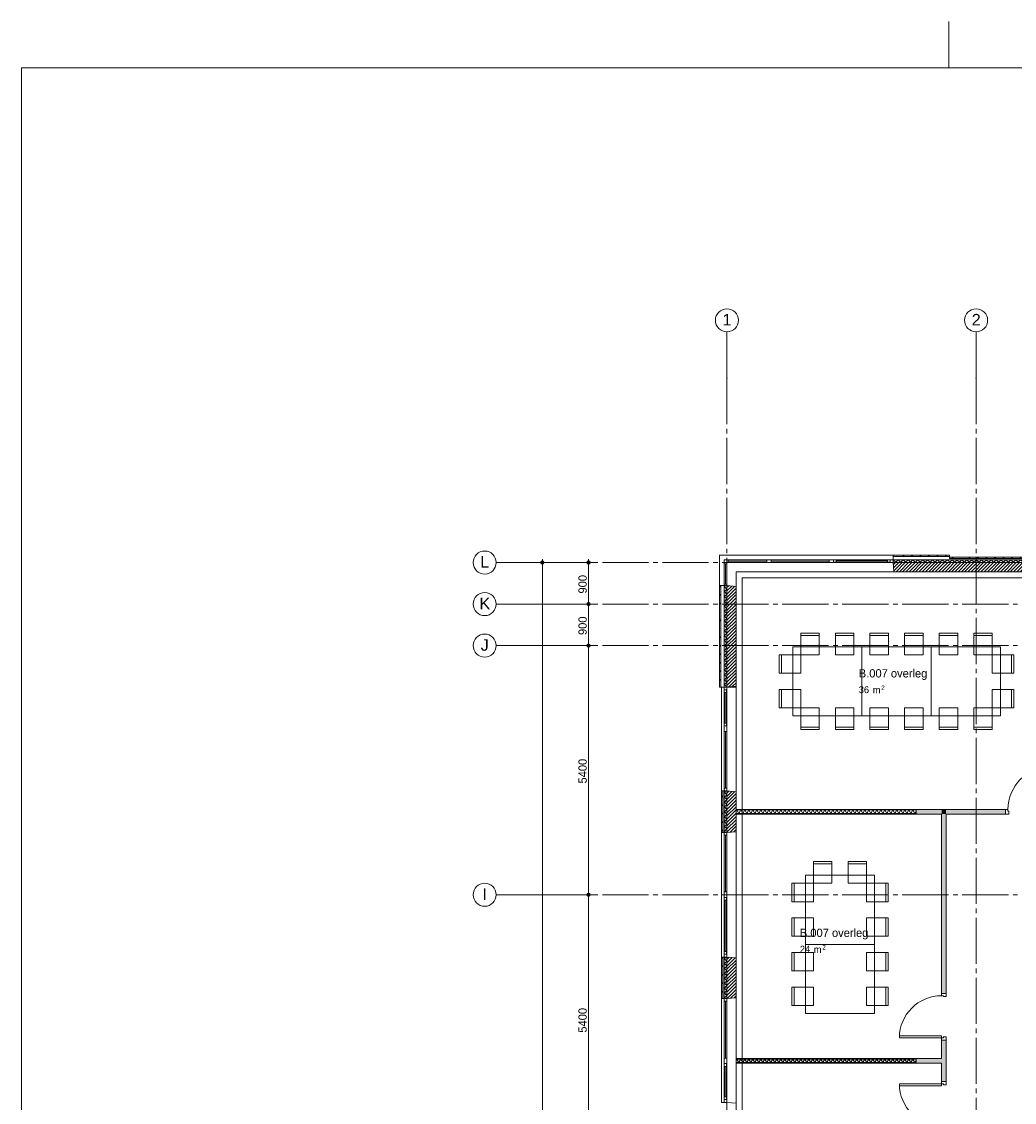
# Paper-space layout '19061B VOn 010b Plattegrond begane grond' of a CAD drawing. Header units: millimetres. Extents: x 10 to 1052, y 0 to 594.
# Tile 6 of 42: x 10 to 225, y 360 to 594. Entities that reach past the tile are written whole.
import ezdxf
from ezdxf.xclip import XClip

# ---------------------------------------------------------------- set-up
doc = ezdxf.new("R2010")
doc.units = ezdxf.units.MM
doc.header["$MEASUREMENT"] = 0
doc.header["$XCLIPFRAME"] = 0
doc.linetypes.add('B0204', pattern=[13, 10, -1, 1, -1])
doc.linetypes.add('Wipeout_Contour', pattern=[1000, 0, -1000])
for name, color, linetype in [('21 Buitenwanden', 7, 'Continuous'), ('21 Buitenwanden Afdek-arcering', 7, 'Continuous'), ('21 Buitenwanden Doorsnede-arcering', 7, 'Continuous'), ('21 Buitenwanden Laagscheidingslijnen', 7, 'Continuous'), ('21 Buitenwanden Ramen', 7, 'Continuous'), ('22 NC Binnenwanden', 7, 'Continuous'), ('22 NC Binnenwanden Deuren', 7, 'Continuous'), ('22 NC Binnenwanden Doorsnede-arcering', 7, 'Continuous'), ('23 Vloeren', 7, 'Continuous'), ('67 Radiatoren - lijn', 7, 'Continuous'), ('A Maatvoering', 7, 'Continuous'), ('A Maatvoering 2D arcering', 7, 'Continuous'), ('A Stramien', 7, 'Continuous'), ('New_22 NC Binnenwanden', 7, 'Continuous'), ('New_22 NC Binnenwanden Deuren', 7, 'Continuous'), ('New_22 NC Binnenwanden Doorsnede-arcering', 7, 'Continuous'), ('New_22 NC Binnenwanden Laagscheidingslijnen', 7, 'Continuous'), ('New_82 Interieur', 7, 'Continuous'), ('Z Ruimtebenaming', 7, 'Continuous')]:
    doc.layers.add(name, color=color, linetype=linetype)
doc.styles.add('GENERATED_STYLE_2', font='txt')
doc.styles.add('GENERATED_STYLE_4', font='txt')
doc.styles.add('GENERATED_STYLE_5', font='SkRg___.ttf')
pattern_1 = [(45, (162.7604, 134.7577), (-1.838478, 1.838478), []), (45, (161.8411, 135.677), (-1.838478, 1.838478), [1.95, -0.65, 0, -0.65])]
pattern_2 = [(225, (162.7604, 134.7577), (-0.5303301, 0.5303301), []), (315, (162.7604, 134.7577), (0.5303301, 0.5303301), [])]
pattern_3 = [(45, (162.76037, 134.7577), (-0.3535534, 0.3535534), [])]
pattern_4 = [(90, (162.7604, 134.7577), (-2, 0), [])]
pattern_5 = [(315, (162.7604, 134.7577), (0.5303301, 0.5303301), []), (45, (162.7604, 134.7577), (-0.5303301, 0.5303301), [])]

# ---------------------------------------------------------------- blocks, each defined once
blk = doc.blocks.new('*X5')
at = {"layer": 'New_22 NC Binnenwanden Doorsnede-arcering', "color": 7, "linetype": 'Continuous', "lineweight": 0}
for p, q in [((164.76, 422.85), (164.93, 423.13)), ((165.36, 422.38), (164.93, 423.13)), ((165.36, 422.38), (165.79, 423.13)), ((166.22, 422.38), (165.79, 423.13)), ((166.22, 422.38), (166.66, 423.13)), ((167.09, 422.38), (166.66, 423.13)), ((167.09, 422.38), (167.52, 423.13)), ((167.96, 422.38), (167.52, 423.13)), ((167.96, 422.38), (168.39, 423.13)), ((168.82, 422.38), (168.39, 423.13)), ((168.82, 422.38), (169.26, 423.13)), ((169.69, 422.38), (169.26, 423.13)), ((169.69, 422.38), (170.12, 423.13)), ((170.55, 422.38), (170.12, 423.13)), ((170.55, 422.38), (170.99, 423.13)), ((171.42, 422.38), (170.99, 423.13)), ((171.42, 422.38), (171.85, 423.13)), ((172.29, 422.38), (171.85, 423.13)), ((172.29, 422.38), (172.72, 423.13)), ((173.15, 422.38), (172.72, 423.13)), ((173.15, 422.38), (173.59, 423.13)), ((174.02, 422.38), (173.59, 423.13)), ((174.02, 422.38), (174.45, 423.13)), ((174.88, 422.38), (174.45, 423.13)), ((174.88, 422.38), (175.32, 423.13)), ((175.75, 422.38), (175.32, 423.13)), ((175.75, 422.38), (176.18, 423.13)), ((176.62, 422.38), (176.18, 423.13)), ((176.62, 422.38), (177.05, 423.13)), ((177.48, 422.38), (177.05, 423.13)), ((177.48, 422.38), (177.92, 423.13)), ((178.35, 422.38), (177.92, 423.13)), ((178.35, 422.38), (178.78, 423.13)), ((179.21, 422.38), (178.78, 423.13)), ((179.21, 422.38), (179.65, 423.13)), ((180.08, 422.38), (179.65, 423.13)), ((180.08, 422.38), (180.51, 423.13)), ((180.95, 422.38), (180.51, 423.13)), ((180.95, 422.38), (181.38, 423.13)), ((181.81, 422.38), (181.38, 423.13)), ((181.81, 422.38), (182.25, 423.13)), ((182.68, 422.38), (182.25, 423.13)), ((182.68, 422.38), (183.11, 423.13)), ((183.54, 422.38), (183.11, 423.13)), ((183.54, 422.38), (183.98, 423.13)), ((184.41, 422.38), (183.98, 423.13)), ((184.41, 422.38), (184.84, 423.13)), ((185.28, 422.38), (184.84, 423.13)), ((185.28, 422.38), (185.71, 423.13)), ((186.14, 422.38), (185.71, 423.13)), ((186.14, 422.38), (186.58, 423.13)), ((187.01, 422.38), (186.58, 423.13)), ((187.01, 422.38), (187.44, 423.13)), ((187.88, 422.38), (187.44, 423.13)), ((187.88, 422.38), (188.31, 423.13)), ((188.74, 422.38), (188.31, 423.13)), ((188.74, 422.38), (189.17, 423.13)), ((189.61, 422.38), (189.17, 423.13)), ((189.61, 422.38), (190.04, 423.13)), ((190.47, 422.38), (190.04, 423.13)), ((190.47, 422.38), (190.91, 423.13)), ((191.34, 422.38), (190.91, 423.13)), ((191.34, 422.38), (191.77, 423.13)), ((192.21, 422.38), (191.77, 423.13)), ((192.21, 422.38), (192.64, 423.13)), ((193.07, 422.38), (192.64, 423.13)), ((193.07, 422.38), (193.5, 423.13)), ((193.94, 422.38), (193.5, 423.13)), ((193.94, 422.38), (194.37, 423.13)), ((194.8, 422.38), (194.37, 423.13)), ((194.8, 422.38), (195.24, 423.13)), ((195.67, 422.38), (195.24, 423.13)), ((195.67, 422.38), (196.1, 423.13)), ((196.54, 422.38), (196.1, 423.13)), ((196.54, 422.38), (196.97, 423.13)), ((197.4, 422.38), (196.97, 423.13)), ((197.4, 422.38), (197.83, 423.13)), ((198.27, 422.38), (197.83, 423.13)), ((198.27, 422.38), (198.7, 423.13)), ((199.13, 422.38), (198.7, 423.13)), ((199.13, 422.38), (199.57, 423.13)), ((200, 422.38), (199.57, 423.13)), ((200, 422.38), (200.43, 423.13)), ((200.87, 422.38), (200.43, 423.13)), ((200.87, 422.38), (201.3, 423.13)), ((201.73, 422.38), (201.3, 423.13)), ((201.73, 422.38), (202.16, 423.13)), ((202.6, 422.38), (202.16, 423.13)), ((202.6, 422.38), (203.03, 423.13)), ((203.46, 422.38), (203.03, 423.13)), ((203.46, 422.38), (203.76, 422.9))]:
    blk.add_line(p, q, dxfattribs=at)
blk = doc.blocks.new('*X95')
at = {"layer": 'New_22 NC Binnenwanden Doorsnede-arcering', "color": 7, "linetype": 'Continuous', "lineweight": 0}
for p, q in [((164.76, 368.85), (164.93, 369.13)), ((165.36, 368.38), (164.93, 369.13)), ((165.36, 368.38), (165.79, 369.13)), ((166.22, 368.38), (165.79, 369.13)), ((166.22, 368.38), (166.66, 369.13)), ((167.09, 368.38), (166.66, 369.13)), ((167.09, 368.38), (167.52, 369.13)), ((167.96, 368.38), (167.52, 369.13)), ((167.96, 368.38), (168.39, 369.13)), ((168.82, 368.38), (168.39, 369.13)), ((168.82, 368.38), (169.26, 369.13)), ((169.69, 368.38), (169.26, 369.13)), ((169.69, 368.38), (170.12, 369.13)), ((170.55, 368.38), (170.12, 369.13)), ((170.55, 368.38), (170.99, 369.13)), ((171.42, 368.38), (170.99, 369.13)), ((171.42, 368.38), (171.85, 369.13)), ((172.29, 368.38), (171.85, 369.13)), ((172.29, 368.38), (172.72, 369.13)), ((173.15, 368.38), (172.72, 369.13)), ((173.15, 368.38), (173.59, 369.13)), ((174.02, 368.38), (173.59, 369.13)), ((174.02, 368.38), (174.45, 369.13)), ((174.88, 368.38), (174.45, 369.13)), ((174.88, 368.38), (175.32, 369.13)), ((175.75, 368.38), (175.32, 369.13)), ((175.75, 368.38), (176.18, 369.13)), ((176.62, 368.38), (176.18, 369.13)), ((176.62, 368.38), (177.05, 369.13)), ((177.48, 368.38), (177.05, 369.13)), ((177.48, 368.38), (177.92, 369.13)), ((178.35, 368.38), (177.92, 369.13)), ((178.35, 368.38), (178.78, 369.13)), ((179.21, 368.38), (178.78, 369.13)), ((179.21, 368.38), (179.65, 369.13)), ((180.08, 368.38), (179.65, 369.13)), ((180.08, 368.38), (180.51, 369.13)), ((180.95, 368.38), (180.51, 369.13)), ((180.95, 368.38), (181.38, 369.13)), ((181.81, 368.38), (181.38, 369.13)), ((181.81, 368.38), (182.25, 369.13)), ((182.68, 368.38), (182.25, 369.13)), ((182.68, 368.38), (183.11, 369.13)), ((183.54, 368.38), (183.11, 369.13)), ((183.54, 368.38), (183.98, 369.13)), ((184.41, 368.38), (183.98, 369.13)), ((184.41, 368.38), (184.84, 369.13)), ((185.28, 368.38), (184.84, 369.13)), ((185.28, 368.38), (185.71, 369.13)), ((186.14, 368.38), (185.71, 369.13)), ((186.14, 368.38), (186.58, 369.13)), ((187.01, 368.38), (186.58, 369.13)), ((187.01, 368.38), (187.44, 369.13)), ((187.88, 368.38), (187.44, 369.13)), ((187.88, 368.38), (188.31, 369.13)), ((188.74, 368.38), (188.31, 369.13)), ((188.74, 368.38), (189.17, 369.13)), ((189.61, 368.38), (189.17, 369.13)), ((189.61, 368.38), (190.04, 369.13)), ((190.47, 368.38), (190.04, 369.13)), ((190.47, 368.38), (190.91, 369.13)), ((191.34, 368.38), (190.91, 369.13)), ((191.34, 368.38), (191.77, 369.13)), ((192.21, 368.38), (191.77, 369.13)), ((192.21, 368.38), (192.64, 369.13)), ((193.07, 368.38), (192.64, 369.13)), ((193.07, 368.38), (193.5, 369.13)), ((193.94, 368.38), (193.5, 369.13)), ((193.94, 368.38), (194.37, 369.13)), ((194.8, 368.38), (194.37, 369.13)), ((194.8, 368.38), (195.24, 369.13)), ((195.67, 368.38), (195.24, 369.13)), ((195.67, 368.38), (196.1, 369.13)), ((196.54, 368.38), (196.1, 369.13)), ((196.54, 368.38), (196.97, 369.13)), ((197.4, 368.38), (196.97, 369.13)), ((197.4, 368.38), (197.83, 369.13)), ((198.27, 368.38), (197.83, 369.13)), ((198.27, 368.38), (198.7, 369.13)), ((199.13, 368.38), (198.7, 369.13)), ((199.13, 368.38), (199.57, 369.13)), ((200, 368.38), (199.57, 369.13)), ((200, 368.38), (200.43, 369.13)), ((200.87, 368.38), (200.43, 369.13)), ((200.87, 368.38), (201.3, 369.13)), ((201.73, 368.38), (201.3, 369.13)), ((201.73, 368.38), (202.16, 369.13)), ((202.6, 368.38), (202.16, 369.13)), ((202.6, 368.38), (203.03, 369.13)), ((203.46, 368.38), (203.03, 369.13)), ((203.46, 368.38), (203.76, 368.9))]:
    blk.add_line(p, q, dxfattribs=at)
blk = doc.blocks.new('Drawing_2_1', base_point=(162.76, 134.76))
at = {"layer": '21 Buitenwanden Doorsnede-arcering', "linetype": 'Continuous', "lineweight": 0, "true_color": 0x000000}
h = blk.add_hatch(dxfattribs=at)
h.set_pattern_fill('160_Natuursteen_0001', color=18, style=0, pattern_type=2)
h.set_pattern_definition(pattern_1)
h.paths.add_polyline_path([(210.96, 478.36), (198.76, 478.36), (198.76, 478.06), (210.96, 478.06)])
h = blk.add_hatch(dxfattribs=at)
h.set_pattern_fill('160_Natuursteen_0001', color=18, style=0, pattern_type=2)
h.set_pattern_definition(pattern_1)
h.paths.add_polyline_path([(240.56, 477.96), (210.96, 477.96), (210.96, 477.66), (240.56, 477.66)])
h = blk.add_hatch(dxfattribs=at)
h.set_pattern_fill('415_Isolatie_ruit_0001', color=18, style=0, pattern_type=2)
h.set_pattern_definition(pattern_2)
h.paths.add_polyline_path([(198.76, 476.76), (210.96, 476.76), (210.96, 477.36), (198.76, 477.36)])
h = blk.add_hatch(dxfattribs=at)
h.set_pattern_fill('220_Gewapend_beton___pre_2B', color=18, style=0, pattern_type=2)
h.set_pattern_definition(pattern_3)
h.paths.add_polyline_path([(198.76, 476.76), (198.94, 474.76), (210.96, 474.76), (210.96, 476.76)])
h = blk.add_hatch(dxfattribs=at)
h.set_pattern_fill('415_Isolatie_ruit_0001', color=18, style=0, pattern_type=2)
h.set_pattern_definition(pattern_2)
h.paths.add_polyline_path([(240.56, 477.36), (210.96, 477.36), (210.96, 476.76), (240.56, 476.76)])
h = blk.add_hatch(dxfattribs=at)
h.set_pattern_fill('220_Gewapend_beton___pre_2B', color=18, style=0, pattern_type=2)
h.set_pattern_definition(pattern_3)
h.paths.add_polyline_path([(240.56, 476.76), (210.96, 476.76), (210.96, 474.76), (240.56, 474.76)])
h = blk.add_hatch(dxfattribs=at)
h.set_pattern_fill('160_Natuursteen_0001', color=18, style=0, pattern_type=2)
h.set_pattern_definition(pattern_1)
h.paths.add_polyline_path([(161.16, 449.94), (161.46, 449.94), (161.46, 471.76), (161.16, 471.76)])
h = blk.add_hatch(dxfattribs=at)
h.set_pattern_fill('415_Isolatie_ruit_0001', color=18, style=0, pattern_type=2)
h.set_pattern_definition(pattern_5)
h.paths.add_polyline_path([(162.16, 449.94), (162.76, 449.94), (162.76, 471.76), (162.16, 471.76)])
h = blk.add_hatch(dxfattribs=at)
h.set_pattern_fill('220_Gewapend_beton___pre_2B', color=18, style=0, pattern_type=2)
h.set_pattern_definition(pattern_3)
h.paths.add_polyline_path([(162.76, 449.94), (164.76, 449.94), (164.76, 471.58), (162.76, 471.76)])
h = blk.add_hatch(dxfattribs=at)
h.set_pattern_fill('160_Natuursteen_0001', color=18, style=0, pattern_type=2)
h.set_pattern_definition(pattern_1)
h.paths.add_polyline_path([(161.16, 449.94), (161.16, 449.76), (161.46, 449.76), (161.46, 449.94)])
h = blk.add_hatch(dxfattribs=at)
h.set_pattern_fill('160_Natuursteen_0001', color=18, style=0, pattern_type=2)
h.set_pattern_definition(pattern_1)
h.paths.add_polyline_path([(161.56, 418.26), (161.86, 418.26), (161.86, 427.26), (161.56, 427.26)])
h = blk.add_hatch(dxfattribs=at)
h.set_pattern_fill('415_Isolatie_ruit_0001', color=18, style=0, pattern_type=2)
h.set_pattern_definition(pattern_5)
h.paths.add_polyline_path([(162.16, 418.26), (162.76, 418.26), (162.76, 427.26), (162.16, 427.26)])
h = blk.add_hatch(dxfattribs=at)
h.set_pattern_fill('220_Gewapend_beton___pre_2B', color=18, style=0, pattern_type=2)
h.set_pattern_definition(pattern_3)
h.paths.add_polyline_path([(164.76, 427.08), (162.76, 427.26), (162.76, 418.26), (164.76, 418.43)])
h = blk.add_hatch(dxfattribs=at)
h.set_pattern_fill('160_Natuursteen_0001', color=18, style=0, pattern_type=2)
h.set_pattern_definition(pattern_1)
h.paths.add_polyline_path([(161.56, 391.26), (161.56, 382.26), (161.86, 382.26), (161.86, 391.26)])
h = blk.add_hatch(dxfattribs=at)
h.set_pattern_fill('415_Isolatie_ruit_0001', color=18, style=0, pattern_type=2)
h.set_pattern_definition(pattern_5)
h.paths.add_polyline_path([(162.16, 382.26), (162.76, 382.26), (162.76, 391.26), (162.16, 391.26)])
h = blk.add_hatch(dxfattribs=at)
h.set_pattern_fill('220_Gewapend_beton___pre_2B', color=18, style=0, pattern_type=2)
h.set_pattern_definition(pattern_3)
h.paths.add_polyline_path([(164.76, 391.08), (162.76, 391.26), (162.76, 382.26), (164.76, 382.43)])
at = {"layer": '22 NC Binnenwanden Doorsnede-arcering', "linetype": 'Continuous', "lineweight": 0, "true_color": 0x80e2d7}
for points in [[(210.26, 423.26), (209.26, 423.26), (209.26, 422.26), (210.26, 422.26)], [(210.26, 422.26), (209.26, 422.26), (209.26, 383.38), (210.26, 383.38)], [(209.26, 364.26), (210.26, 364.26), (210.26, 373.26), (209.26, 373.26)]]:
    blk.add_hatch(color=121, dxfattribs=at).paths.add_polyline_path(points)
at = {"layer": 'A Maatvoering 2D arcering', "linetype": 'Continuous', "lineweight": 0, "true_color": 0x000000}
for points in [[(122.39, 476.76), (122.41, 476.61), (122.5, 476.49), (122.62, 476.41), (122.76, 476.38), (122.9, 476.41), (123.03, 476.49), (123.11, 476.61), (123.14, 476.76), (123.11, 476.9), (123.03, 477.02), (122.9, 477.1), (122.76, 477.13), (122.62, 477.1), (122.5, 477.02), (122.41, 476.9)], [(132.39, 476.76), (132.41, 476.61), (132.5, 476.49), (132.62, 476.41), (132.76, 476.38), (132.9, 476.41), (133.03, 476.49), (133.11, 476.61), (133.14, 476.76), (133.11, 476.9), (133.03, 477.02), (132.9, 477.1), (132.76, 477.13), (132.62, 477.1), (132.5, 477.02), (132.41, 476.9)], [(132.39, 467.76), (132.41, 467.61), (132.5, 467.49), (132.62, 467.41), (132.76, 467.38), (132.9, 467.41), (133.03, 467.49), (133.11, 467.61), (133.14, 467.76), (133.11, 467.9), (133.03, 468.02), (132.9, 468.1), (132.76, 468.13), (132.62, 468.1), (132.5, 468.02), (132.41, 467.9)], [(132.39, 458.76), (132.41, 458.61), (132.5, 458.49), (132.62, 458.41), (132.76, 458.38), (132.9, 458.41), (133.03, 458.49), (133.11, 458.61), (133.14, 458.76), (133.11, 458.9), (133.03, 459.02), (132.9, 459.1), (132.76, 459.13), (132.62, 459.1), (132.5, 459.02), (132.41, 458.9)], [(132.39, 404.76), (132.41, 404.61), (132.5, 404.49), (132.62, 404.41), (132.76, 404.38), (132.9, 404.41), (133.03, 404.49), (133.11, 404.61), (133.14, 404.76), (133.11, 404.9), (133.03, 405.02), (132.9, 405.1), (132.76, 405.13), (132.62, 405.1), (132.5, 405.02), (132.41, 404.9)]]:
    blk.add_hatch(color=18, dxfattribs=at).paths.add_polyline_path(points)
at = {"layer": 'New_22 NC Binnenwanden Doorsnede-arcering', "linetype": 'Continuous', "lineweight": 0, "true_color": 0x000000}
h = blk.add_hatch(dxfattribs=at)
h.set_pattern_fill('930_Lijnen_vert_200_0001', color=18, style=0, pattern_type=2)
h.set_pattern_definition(pattern_4)
h.paths.add_polyline_path([(203.76, 423.26), (164.76, 423.26), (164.76, 423.13), (203.76, 423.13)])
h = blk.add_hatch(dxfattribs=at)
h.set_pattern_fill('930_Lijnen_vert_200_0001', color=18, style=0, pattern_type=2)
h.set_pattern_definition(pattern_4)
h.paths.add_polyline_path([(164.76, 422.26), (203.76, 422.26), (203.76, 422.38), (164.76, 422.38)])
at = {"layer": 'New_22 NC Binnenwanden Doorsnede-arcering', "linetype": 'Continuous', "lineweight": 0, "true_color": 0x80e2d7}
for points in [[(209.26, 423.26), (203.76, 423.26), (203.76, 422.26), (209.26, 422.26)], [(210.26, 422.26), (223.16, 422.26), (223.16, 423.26), (210.26, 423.26)], [(203.76, 368.26), (209.26, 368.26), (209.26, 369.26), (203.76, 369.26)]]:
    blk.add_hatch(color=121, dxfattribs=at).paths.add_polyline_path(points)
at = {"layer": 'New_22 NC Binnenwanden Doorsnede-arcering', "linetype": 'Continuous', "lineweight": 0, "true_color": 0x000000}
h = blk.add_hatch(dxfattribs=at)
h.set_pattern_fill('930_Lijnen_vert_200_0001', color=18, style=0, pattern_type=2)
h.set_pattern_definition(pattern_4)
h.paths.add_polyline_path([(203.76, 369.26), (164.76, 369.26), (164.76, 369.13), (203.76, 369.13)])
h = blk.add_hatch(dxfattribs=at)
h.set_pattern_fill('930_Lijnen_vert_200_0001', color=18, style=0, pattern_type=2)
h.set_pattern_definition(pattern_4)
h.paths.add_polyline_path([(164.76, 368.26), (203.76, 368.26), (203.76, 368.38), (164.76, 368.38)])
at = {"layer": '21 Buitenwanden', "color": 2, "linetype": 'Continuous', "lineweight": 0}
for p, q in [((198.76, 478.36), (198.76, 478.06)), ((161.16, 471.76), (161.46, 471.76)), ((161.56, 449.76), (161.86, 449.76)), ((161.56, 427.26), (161.86, 427.26)), ((161.56, 418.26), (161.86, 418.26)), ((161.56, 391.26), (161.86, 391.26)), ((161.56, 382.26), (161.86, 382.26)), ((161.56, 359.76), (161.86, 359.76))]:
    blk.add_line(p, q, dxfattribs=at)
at = {"layer": '21 Buitenwanden', "color": 9, "linetype": 'Continuous', "lineweight": 0}
for p, q in [((198.76, 478.06), (198.76, 477.36)), ((161.46, 471.76), (162.16, 471.76)), ((161.86, 449.76), (162.16, 449.76)), ((161.86, 427.26), (162.16, 427.26)), ((161.86, 418.26), (162.16, 418.26)), ((161.86, 391.26), (162.16, 391.26)), ((161.86, 382.26), (162.16, 382.26)), ((161.86, 359.76), (162.16, 359.76))]:
    blk.add_line(p, q, dxfattribs=at)
at = {"layer": '21 Buitenwanden', "color": 1, "linetype": 'Continuous', "lineweight": 0}
for p, q in [((198.76, 477.36), (198.76, 476.76)), ((162.16, 471.76), (162.76, 471.76)), ((162.16, 449.76), (162.76, 449.76)), ((162.16, 427.26), (162.76, 427.26)), ((162.16, 418.26), (162.76, 418.26)), ((162.16, 391.26), (162.76, 391.26)), ((162.16, 382.26), (162.76, 382.26)), ((162.16, 359.76), (162.76, 359.76))]:
    blk.add_line(p, q, dxfattribs=at)
at = {"layer": '21 Buitenwanden', "color": 3, "linetype": 'Continuous', "lineweight": 0}
for p, q in [((198.76, 476.76), (198.94, 474.76)), ((162.76, 471.76), (164.76, 471.58)), ((162.76, 449.76), (164.76, 449.94)), ((162.76, 427.26), (164.76, 427.08)), ((162.76, 418.26), (164.76, 418.43)), ((162.76, 391.26), (164.76, 391.08)), ((162.76, 382.26), (164.76, 382.43)), ((162.76, 359.76), (164.76, 359.58))]:
    blk.add_line(p, q, dxfattribs=at)
at = {"layer": '21 Buitenwanden', "color": 2, "linetype": 'Continuous', "lineweight": 0, "flags": 128}
for points in [[(210.96, 478.36), (198.76, 478.36)], [(210.96, 478.36), (210.96, 478.06)], [(240.56, 477.96), (210.96, 477.96)], [(210.96, 477.96), (210.96, 477.66)], [(161.16, 471.76), (161.16, 449.94)], [(161.56, 427.26), (161.56, 418.26)], [(161.56, 391.26), (161.56, 382.26)]]:
    blk.add_lwpolyline(points, dxfattribs=at)
at = {"layer": '21 Buitenwanden', "color": 9, "linetype": 'Continuous', "lineweight": 0, "flags": 128}
blk.add_lwpolyline([(210.96, 478.06), (210.96, 477.66)], dxfattribs=at)
at = {"layer": '21 Buitenwanden', "color": 3, "linetype": 'Continuous', "lineweight": 0, "flags": 128}
for points in [[(198.94, 474.76), (210.96, 474.76)], [(210.96, 474.76), (240.56, 474.76)], [(164.76, 449.94), (164.76, 471.58)], [(164.76, 418.43), (164.76, 427.08)], [(164.76, 382.43), (164.76, 391.08)]]:
    blk.add_lwpolyline(points, dxfattribs=at)
at = {"layer": '21 Buitenwanden Laagscheidingslijnen', "color": 2, "linetype": 'Continuous', "lineweight": 0}
for p, q in [((210.96, 478.06), (198.76, 478.06)), ((240.56, 477.66), (210.96, 477.66)), ((161.46, 471.76), (161.46, 449.94)), ((161.46, 449.76), (161.46, 449.94)), ((161.86, 427.26), (161.86, 418.26)), ((161.86, 391.26), (161.86, 382.26))]:
    blk.add_line(p, q, dxfattribs=at)
at = {"layer": '21 Buitenwanden Laagscheidingslijnen', "color": 1, "linetype": 'Continuous', "lineweight": 0}
for p, q in [((210.96, 477.36), (198.76, 477.36)), ((240.56, 477.36), (210.96, 477.36)), ((162.16, 471.76), (162.16, 449.94)), ((162.16, 427.26), (162.16, 418.26)), ((162.16, 391.26), (162.16, 382.26))]:
    blk.add_line(p, q, dxfattribs=at)
at = {"layer": '21 Buitenwanden Laagscheidingslijnen', "color": 3, "linetype": 'Continuous', "lineweight": 0}
for p, q in [((210.96, 476.76), (198.76, 476.76)), ((240.56, 476.76), (210.96, 476.76)), ((162.76, 471.76), (162.76, 449.94)), ((162.76, 427.26), (162.76, 418.26)), ((162.76, 391.26), (162.76, 382.26))]:
    blk.add_line(p, q, dxfattribs=at)
at = {"layer": '21 Buitenwanden Ramen', "color": 9, "linetype": 'Continuous', "lineweight": 0}
for p, q in [((161.16, 478.36), (171.76, 478.36)), ((161.16, 478.36), (161.16, 471.76)), ((185.26, 478.36), (171.76, 478.36)), ((198.76, 478.36), (185.26, 478.36)), ((198.76, 478.06), (198.76, 477.36)), ((184.93, 477.36), (172.36, 477.36)), ((184.93, 477.06), (172.36, 477.06)), ((172.36, 476.76), (184.93, 476.76)), ((185.86, 476.76), (198.16, 476.76)), ((197.56, 477.36), (186.46, 477.36)), ((164.76, 474.76), (171.76, 474.76)), ((164.76, 474.76), (164.76, 471.58)), ((185.26, 474.76), (171.76, 474.76)), ((198.94, 474.76), (185.26, 474.76)), ((161.46, 471.76), (162.16, 471.76)), ((161.56, 449.76), (161.56, 440.76)), ((161.86, 449.76), (162.16, 449.76)), ((164.76, 449.94), (164.76, 440.76)), ((162.16, 448.56), (162.16, 441.96)), ((162.76, 441.36), (162.76, 449.16)), ((161.56, 440.76), (161.56, 427.26)), ((164.76, 440.76), (164.76, 427.08)), ((161.86, 427.26), (162.16, 427.26)), ((161.56, 404.76), (161.56, 418.26)), ((161.86, 418.26), (162.16, 418.26)), ((164.76, 404.76), (164.76, 418.43)), ((161.56, 391.26), (161.56, 404.76)), ((162.16, 392.46), (162.16, 403.56)), ((162.76, 404.16), (162.76, 391.86)), ((164.76, 391.08), (164.76, 404.76)), ((161.86, 391.26), (162.16, 391.26)), ((161.56, 368.76), (161.56, 382.26)), ((161.86, 382.26), (162.16, 382.26)), ((164.76, 368.76), (164.76, 382.43)), ((161.56, 359.76), (161.56, 368.76)), ((162.76, 368.16), (162.76, 360.36)), ((164.76, 359.58), (164.76, 368.76)), ((162.16, 360.96), (162.16, 367.56)), ((161.86, 359.76), (162.16, 359.76))]:
    blk.add_line(p, q, dxfattribs=at)
at = {"layer": '21 Buitenwanden Ramen', "color": 2, "linetype": 'Continuous', "lineweight": 0}
for p, q in [((198.76, 478.36), (198.76, 478.06)), ((161.16, 471.76), (161.46, 471.76)), ((161.16, 449.94), (161.16, 449.76)), ((161.16, 449.76), (161.46, 449.76)), ((161.56, 449.76), (161.86, 449.76)), ((161.56, 427.26), (161.86, 427.26)), ((161.56, 418.26), (161.86, 418.26)), ((161.56, 391.26), (161.86, 391.26)), ((161.56, 382.26), (161.86, 382.26)), ((161.56, 359.76), (161.86, 359.76))]:
    blk.add_line(p, q, dxfattribs=at)
at = {"layer": '21 Buitenwanden Ramen', "color": 1, "linetype": 'Continuous', "lineweight": 0}
for p, q in [((162.16, 477.36), (162.76, 477.36)), ((162.16, 477.36), (162.16, 476.76)), ((162.16, 476.76), (162.16, 476.49)), ((162.76, 476.76), (162.16, 476.76)), ((162.16, 476.49), (162.76, 476.49)), ((162.16, 476.49), (162.16, 472.09)), ((162.46, 476.49), (162.46, 472.09)), ((162.76, 477.36), (163.03, 477.36)), ((162.76, 476.76), (162.76, 477.36)), ((163.03, 476.76), (162.76, 476.76)), ((162.76, 476.49), (162.76, 476.76)), ((162.76, 472.09), (162.76, 476.49)), ((163.03, 477.36), (163.03, 476.76)), ((163.03, 477.36), (171.43, 477.36)), ((163.03, 477.06), (171.43, 477.06)), ((171.43, 476.76), (163.03, 476.76)), ((171.43, 476.76), (171.43, 477.36)), ((171.43, 477.36), (171.76, 477.36)), ((171.76, 476.76), (171.43, 476.76)), ((172.36, 477.36), (171.76, 477.36)), ((171.76, 476.76), (172.36, 476.76)), ((172.36, 476.76), (172.36, 477.36)), ((185.26, 477.36), (184.93, 477.36)), ((184.93, 477.36), (184.93, 476.76)), ((184.93, 476.76), (185.26, 476.76)), ((185.86, 477.36), (185.26, 477.36)), ((185.26, 476.76), (185.86, 476.76)), ((185.86, 476.86), (185.86, 477.36)), ((186.46, 477.36), (185.86, 477.36)), ((185.86, 477.36), (185.86, 476.86)), ((185.86, 476.76), (185.86, 476.86)), ((185.86, 476.86), (186.46, 476.86)), ((186.46, 476.86), (186.46, 477.36)), ((197.56, 477.36), (186.46, 477.36)), ((197.56, 477.11), (186.46, 477.11)), ((186.46, 476.86), (197.56, 476.86)), ((198.16, 477.36), (197.56, 477.36)), ((197.56, 477.36), (197.56, 476.86)), ((197.56, 476.86), (198.16, 476.86)), ((198.76, 477.36), (198.16, 477.36)), ((198.16, 477.36), (198.16, 476.86)), ((198.16, 476.86), (198.16, 477.36)), ((198.16, 476.86), (198.16, 476.76)), ((198.16, 476.76), (198.76, 476.76)), ((198.76, 477.36), (198.76, 476.76)), ((198.76, 477.36), (198.76, 476.76)), ((162.76, 472.09), (162.16, 472.09)), ((162.16, 472.09), (162.16, 471.76)), ((162.16, 471.76), (162.76, 471.76)), ((162.16, 471.76), (162.76, 471.76)), ((162.76, 471.76), (162.76, 472.09)), ((162.16, 449.76), (162.16, 449.16)), ((162.16, 449.76), (162.76, 449.76)), ((162.16, 449.76), (162.76, 449.76)), ((162.76, 449.16), (162.76, 449.76)), ((162.16, 449.16), (162.66, 449.16)), ((162.16, 449.16), (162.16, 448.56)), ((162.66, 449.16), (162.16, 449.16)), ((162.16, 448.56), (162.66, 448.56)), ((162.16, 448.56), (162.16, 441.96)), ((162.41, 448.56), (162.41, 441.96)), ((162.66, 449.16), (162.76, 449.16)), ((162.66, 448.56), (162.66, 449.16)), ((162.66, 441.96), (162.66, 448.56)), ((162.66, 441.96), (162.16, 441.96)), ((162.16, 441.96), (162.16, 441.36)), ((162.66, 441.36), (162.16, 441.36)), ((162.16, 441.36), (162.16, 440.76)), ((162.16, 441.36), (162.66, 441.36)), ((162.16, 440.76), (162.16, 440.16)), ((162.66, 441.36), (162.66, 441.96)), ((162.76, 441.36), (162.66, 441.36)), ((162.76, 440.76), (162.76, 441.36)), ((162.76, 440.16), (162.76, 440.76)), ((162.16, 440.16), (162.76, 440.16)), ((162.16, 440.16), (162.16, 427.86)), ((162.46, 440.16), (162.46, 427.86)), ((162.76, 427.86), (162.76, 440.16)), ((162.76, 427.86), (162.16, 427.86)), ((162.16, 427.86), (162.16, 427.26)), ((162.16, 427.26), (162.76, 427.26)), ((162.16, 427.26), (162.76, 427.26)), ((162.76, 427.26), (162.76, 427.86)), ((162.16, 417.66), (162.16, 418.26)), ((162.16, 418.26), (162.76, 418.26)), ((162.16, 418.26), (162.76, 418.26)), ((162.76, 417.66), (162.16, 417.66)), ((162.16, 405.36), (162.16, 417.66)), ((162.46, 405.36), (162.46, 417.66)), ((162.76, 418.26), (162.76, 417.66)), ((162.76, 417.66), (162.76, 405.36)), ((162.16, 404.76), (162.16, 405.36)), ((162.16, 405.36), (162.76, 405.36)), ((162.76, 405.36), (162.76, 404.76)), ((162.16, 404.16), (162.16, 404.76)), ((162.66, 404.16), (162.16, 404.16)), ((162.16, 403.56), (162.16, 404.16)), ((162.16, 404.16), (162.66, 404.16)), ((162.66, 403.56), (162.16, 403.56)), ((162.16, 392.46), (162.16, 403.56)), ((162.41, 392.46), (162.41, 403.56)), ((162.76, 404.16), (162.66, 404.16)), ((162.66, 404.16), (162.66, 403.56)), ((162.66, 403.56), (162.66, 392.46)), ((162.76, 404.76), (162.76, 404.16)), ((162.16, 391.86), (162.16, 392.46)), ((162.16, 392.46), (162.66, 392.46)), ((162.16, 391.26), (162.16, 391.86)), ((162.16, 391.86), (162.66, 391.86)), ((162.66, 391.86), (162.16, 391.86)), ((162.16, 391.26), (162.76, 391.26)), ((162.16, 391.26), (162.76, 391.26)), ((162.66, 392.46), (162.66, 391.86)), ((162.66, 391.86), (162.76, 391.86)), ((162.76, 391.86), (162.76, 391.26)), ((162.16, 381.66), (162.16, 382.26)), ((162.16, 382.26), (162.76, 382.26)), ((162.16, 382.26), (162.76, 382.26)), ((162.76, 382.26), (162.76, 381.66)), ((162.76, 381.66), (162.16, 381.66)), ((162.16, 369.36), (162.16, 381.66)), ((162.46, 369.36), (162.46, 381.66)), ((162.76, 381.66), (162.76, 369.36)), ((162.16, 368.76), (162.16, 369.36)), ((162.16, 369.36), (162.76, 369.36)), ((162.16, 368.16), (162.16, 368.76)), ((162.66, 368.16), (162.16, 368.16)), ((162.16, 367.56), (162.16, 368.16)), ((162.16, 368.16), (162.66, 368.16)), ((162.76, 368.16), (162.66, 368.16)), ((162.66, 368.16), (162.66, 367.56)), ((162.76, 369.36), (162.76, 368.76)), ((162.76, 368.76), (162.76, 368.16)), ((162.66, 367.56), (162.16, 367.56)), ((162.16, 360.96), (162.16, 367.56)), ((162.41, 360.96), (162.41, 367.56)), ((162.66, 367.56), (162.66, 360.96)), ((162.16, 360.36), (162.16, 360.96)), ((162.16, 360.96), (162.66, 360.96)), ((162.66, 360.96), (162.66, 360.36)), ((162.16, 359.76), (162.16, 360.36)), ((162.16, 360.36), (162.66, 360.36)), ((162.66, 360.36), (162.16, 360.36)), ((162.16, 359.76), (162.76, 359.76)), ((162.16, 359.76), (162.76, 359.76)), ((162.66, 360.36), (162.76, 360.36)), ((162.76, 360.36), (162.76, 359.76))]:
    blk.add_line(p, q, dxfattribs=at)
at = {"layer": '21 Buitenwanden Ramen', "color": 3, "linetype": 'Continuous', "lineweight": 0}
for p, q in [((198.76, 476.76), (198.94, 474.76)), ((162.76, 471.76), (164.76, 471.58)), ((162.76, 449.76), (164.76, 449.94)), ((162.76, 427.26), (164.76, 427.08)), ((162.76, 418.26), (164.76, 418.43)), ((162.76, 391.26), (164.76, 391.08)), ((162.76, 382.26), (164.76, 382.43)), ((162.76, 359.76), (164.76, 359.58))]:
    blk.add_line(p, q, dxfattribs=at)
at = {"layer": '22 NC Binnenwanden', "color": 1, "linetype": 'Continuous', "lineweight": 0}
for p, q in [((209.26, 383.38), (210.26, 383.38)), ((209.26, 373.26), (210.26, 373.26)), ((209.26, 364.26), (210.26, 364.26))]:
    blk.add_line(p, q, dxfattribs=at)
at = {"layer": '22 NC Binnenwanden', "color": 1, "linetype": 'Continuous', "lineweight": 0, "flags": 128}
for points in [[(209.26, 422.26), (209.26, 383.38)], [(210.26, 383.38), (210.26, 422.26)], [(209.26, 373.26), (209.26, 369.26)], [(210.26, 364.26), (210.26, 373.26)], [(209.26, 368.26), (209.26, 364.26)]]:
    blk.add_lwpolyline(points, dxfattribs=at)
at = {"layer": '22 NC Binnenwanden Deuren', "color": 1, "linetype": 'Continuous', "lineweight": 0}
for p, q in [((209.26, 382.88), (209.26, 383.38)), ((209.26, 383.38), (210.26, 383.38)), ((209.26, 383.38), (210.26, 383.38)), ((209.26, 383.38), (210.26, 383.38)), ((209.66, 382.88), (209.26, 382.88)), ((209.66, 382.71), (209.66, 382.88)), ((210.26, 382.71), (209.66, 382.71)), ((210.26, 383.38), (210.26, 382.71)), ((209.26, 374.16), (200.14, 374.16)), ((200.14, 374.16), (200.14, 373.76)), ((200.14, 373.76), (209.26, 373.76)), ((209.26, 373.76), (209.26, 374.16)), ((209.26, 373.26), (209.26, 373.76)), ((209.26, 373.76), (209.66, 373.76)), ((210.26, 373.26), (209.26, 373.26)), ((209.26, 373.26), (210.26, 373.26)), ((209.26, 373.26), (210.26, 373.26)), ((209.66, 373.76), (209.66, 373.93)), ((209.66, 373.93), (210.26, 373.93)), ((210.26, 373.93), (210.26, 373.26)), ((200.14, 363.76), (209.26, 363.76)), ((200.14, 363.36), (200.14, 363.76)), ((209.26, 363.36), (200.14, 363.36)), ((210.26, 364.26), (209.26, 364.26)), ((209.26, 364.26), (209.26, 363.76)), ((209.26, 364.26), (210.26, 364.26)), ((209.26, 364.26), (210.26, 364.26)), ((209.26, 363.76), (209.66, 363.76)), ((209.26, 363.76), (209.26, 363.36)), ((209.66, 363.76), (209.66, 363.59)), ((209.66, 363.59), (210.26, 363.59)), ((210.26, 363.59), (210.26, 364.26))]:
    blk.add_line(p, q, dxfattribs=at)
for centre, start, end in [((209.26, 373.76), 90, 180), ((209.26, 363.76), 180, 270)]:
    blk.add_arc(centre, 9.12, start, end, dxfattribs=at)
at = {"layer": '23 Vloeren', "color": 1, "linetype": 'Continuous', "lineweight": 0, "flags": 128}
blk.add_lwpolyline([(164.76, 474.76), (164.76, 136.76), (286.76, 136.76), (286.76, 356.21), (323.76, 356.21), (353.76, 356.21), (380.76, 356.21), (380.76, 341.76), (808.76, 341.76), (808.76, 465.76), (380.76, 465.76), (380.76, 453.26), (286.76, 453.26), (286.76, 474.76)], close=True, dxfattribs=at)
at = {"layer": '67 Radiatoren - lijn', "color": 9, "linetype": 'Continuous', "lineweight": 0, "flags": 128}
blk.add_lwpolyline([(285.46, 459.26), (285.46, 473.46), (166.06, 473.46), (166.06, 138.06)], dxfattribs=at)
at = {"layer": 'A Maatvoering', "color": 1, "linetype": 'Continuous', "lineweight": 0}
for p, q in [((121.35, 476.76), (122.39, 476.76)), ((122.76, 477.51), (122.76, 477.13)), ((122.76, 476.38), (122.76, 135.13)), ((123.14, 476.76), (124.17, 476.76)), ((131.35, 476.76), (132.39, 476.76)), ((132.76, 477.51), (132.76, 477.13)), ((132.76, 476.38), (132.76, 468.13)), ((133.14, 476.76), (134.17, 476.76)), ((131.35, 467.76), (132.39, 467.76)), ((132.76, 467.38), (132.76, 459.13)), ((133.14, 467.76), (134.17, 467.76)), ((131.35, 458.76), (132.39, 458.76)), ((132.76, 458.38), (132.76, 405.13)), ((133.14, 458.76), (134.17, 458.76)), ((131.35, 404.76), (132.39, 404.76)), ((132.76, 404.38), (132.76, 351.13)), ((133.14, 404.76), (134.17, 404.76))]:
    blk.add_line(p, q, dxfattribs=at)
for centre in [(122.76, 476.76), (132.76, 476.76), (132.76, 467.76), (132.76, 458.76), (132.76, 404.76)]:
    blk.add_circle(centre, 0.375, dxfattribs=at)
at = {"layer": 'A Stramien', "color": 9, "linetype": 'B0204', "lineweight": 0}
for p, q in [((162.76, 516.76), (162.76, 526.76)), ((216.76, 516.76), (216.76, 526.76)), ((162.76, 516.76), (162.76, 94.76)), ((216.76, 516.76), (216.76, 94.76)), ((122.76, 476.76), (112.76, 476.76)), ((122.76, 476.76), (850.76, 476.76)), ((122.76, 467.76), (112.76, 467.76)), ((122.76, 467.76), (850.76, 467.76)), ((122.76, 458.76), (112.76, 458.76)), ((122.76, 458.76), (850.76, 458.76)), ((122.76, 404.76), (112.76, 404.76)), ((122.76, 404.76), (850.76, 404.76))]:
    blk.add_line(p, q, dxfattribs=at)
at = {"layer": 'A Stramien', "color": 2, "linetype": 'Continuous', "lineweight": 0, "flags": 128}
for points in [[(162.76, 526.76, 1), (162.76, 531.76, 1)], [(216.76, 526.76, 1), (216.76, 531.76, 1)], [(112.76, 476.76, 1), (107.76, 476.76, 1)], [(112.76, 467.76, 1), (107.76, 467.76, 1)], [(112.76, 458.76, 1), (107.76, 458.76, 1)], [(112.76, 404.76, 1), (107.76, 404.76, 1)]]:
    blk.add_lwpolyline(points, format="xyb", close=True, dxfattribs=at)
at = {"layer": 'A Stramien', "color": 9, "linetype": 'B0204', "lineweight": 0}
for p in [(162.76, 516.76), (162.76, 516.76), (216.76, 516.76), (216.76, 516.76), (122.76, 476.76), (122.76, 476.76), (122.76, 467.76), (122.76, 467.76), (122.76, 458.76), (122.76, 458.76), (122.76, 404.76), (122.76, 404.76)]:
    blk.add_point(p, dxfattribs=at)
at = {"layer": 'New_22 NC Binnenwanden', "color": 1, "linetype": 'Continuous', "lineweight": 0}
for p, q in [((210.26, 423.26), (209.26, 423.26)), ((223.16, 423.26), (223.16, 422.26))]:
    blk.add_line(p, q, dxfattribs=at)
at = {"layer": 'New_22 NC Binnenwanden', "color": 1, "linetype": 'Continuous', "lineweight": 0, "flags": 128}
for points in [[(203.76, 423.26), (164.76, 423.26)], [(164.76, 423.26), (164.76, 422.26)], [(164.76, 422.26), (203.76, 422.26)], [(223.16, 423.26), (203.76, 423.26)], [(203.76, 423.26), (203.76, 422.26)], [(203.76, 422.26), (203.76, 423.26)], [(203.76, 422.26), (209.26, 422.26)], [(210.26, 422.26), (223.16, 422.26)], [(162.76, 369.26), (162.76, 368.26)], [(203.76, 369.26), (164.76, 369.26)], [(164.76, 368.26), (203.76, 368.26)], [(209.26, 369.26), (203.76, 369.26)], [(203.76, 369.26), (203.76, 368.26)], [(203.76, 368.26), (203.76, 369.26)], [(203.76, 368.26), (209.26, 368.26)]]:
    blk.add_lwpolyline(points, dxfattribs=at)
at = {"layer": 'New_22 NC Binnenwanden Deuren', "color": 1, "linetype": 'Continuous', "lineweight": 0}
for p, q in [((223.66, 423.26), (223.16, 423.26)), ((223.16, 423.26), (223.16, 422.26)), ((223.16, 423.26), (223.16, 422.26)), ((223.16, 423.26), (223.16, 422.26)), ((223.16, 422.26), (223.83, 422.26)), ((223.66, 422.86), (223.66, 423.26)), ((223.83, 422.86), (223.66, 422.86)), ((223.83, 422.26), (223.83, 422.86))]:
    blk.add_line(p, q, dxfattribs=at)
blk.add_arc((232.78, 423.26), 9.12, 90, 180, dxfattribs=at)
at = {"layer": 'New_22 NC Binnenwanden Laagscheidingslijnen', "color": 1, "linetype": 'Continuous', "lineweight": 0}
for p, q in [((203.76, 423.13), (164.76, 423.13)), ((164.76, 422.38), (203.76, 422.38)), ((164.76, 369.26), (164.76, 369.13)), ((203.76, 369.13), (164.76, 369.13)), ((164.76, 369.13), (164.76, 368.38)), ((164.76, 368.38), (164.76, 368.26)), ((164.76, 368.38), (203.76, 368.38))]:
    blk.add_line(p, q, dxfattribs=at)
at = {"layer": 'New_82 Interieur', "color": 1, "linetype": 'Continuous', "lineweight": 0}
for p, q in [((178.76, 460.96), (182.76, 460.96)), ((186.26, 460.96), (190.26, 460.96)), ((193.76, 460.96), (197.76, 460.96)), ((201.26, 460.96), (205.26, 460.96)), ((212.76, 460.96), (208.76, 460.96)), ((220.26, 460.96), (216.26, 460.96)), ((174.56, 456.76), (174.56, 452.76)), ((224.46, 456.76), (224.46, 452.76)), ((174.56, 449.26), (174.56, 445.26)), ((224.46, 449.26), (224.46, 445.26)), ((178.76, 441.06), (182.76, 441.06)), ((186.26, 441.06), (190.26, 441.06)), ((193.76, 441.06), (197.76, 441.06)), ((201.26, 441.06), (205.26, 441.06)), ((212.76, 441.06), (208.76, 441.06)), ((220.26, 441.06), (216.26, 441.06)), ((185.51, 411.46), (181.51, 411.46)), ((193.01, 411.46), (189.01, 411.46)), ((177.31, 407.26), (177.31, 403.26)), ((197.21, 407.26), (197.21, 403.26)), ((177.31, 399.76), (177.31, 395.76)), ((197.21, 399.76), (197.21, 395.76)), ((177.31, 392.26), (177.31, 388.26)), ((197.21, 392.26), (197.21, 388.26)), ((177.31, 384.76), (177.31, 380.76)), ((197.21, 384.76), (197.21, 380.76))]:
    blk.add_line(p, q, dxfattribs=at)
at = {"layer": 'New_82 Interieur', "color": 1, "linetype": 'Continuous', "lineweight": 0, "flags": 128}
for points in [[(178.76, 456.76), (182.76, 456.76), (182.76, 461.46), (178.76, 461.46)], [(186.26, 456.76), (190.26, 456.76), (190.26, 461.46), (186.26, 461.46)], [(193.76, 456.76), (197.76, 456.76), (197.76, 461.46), (193.76, 461.46)], [(201.26, 456.76), (205.26, 456.76), (205.26, 461.46), (201.26, 461.46)], [(212.76, 456.76), (208.76, 456.76), (208.76, 461.46), (212.76, 461.46)], [(220.26, 456.76), (216.26, 456.76), (216.26, 461.46), (220.26, 461.46)], [(177.01, 458.51), (192.01, 458.51), (192.01, 443.51), (177.01, 443.51)], [(192.01, 458.51), (207.01, 458.51), (207.01, 443.51), (192.01, 443.51)], [(222.01, 458.51), (207.01, 458.51), (207.01, 443.51), (222.01, 443.51)], [(178.76, 456.76), (178.76, 452.76), (174.06, 452.76), (174.06, 456.76)], [(220.26, 456.76), (220.26, 452.76), (224.96, 452.76), (224.96, 456.76)], [(178.76, 449.26), (178.76, 445.26), (174.06, 445.26), (174.06, 449.26)], [(220.26, 449.26), (220.26, 445.26), (224.96, 445.26), (224.96, 449.26)], [(178.76, 445.26), (182.76, 445.26), (182.76, 440.56), (178.76, 440.56)], [(186.26, 445.26), (190.26, 445.26), (190.26, 440.56), (186.26, 440.56)], [(193.76, 445.26), (197.76, 445.26), (197.76, 440.56), (193.76, 440.56)], [(201.26, 445.26), (205.26, 445.26), (205.26, 440.56), (201.26, 440.56)], [(212.76, 445.26), (208.76, 445.26), (208.76, 440.56), (212.76, 440.56)], [(220.26, 445.26), (216.26, 445.26), (216.26, 440.56), (220.26, 440.56)], [(185.51, 407.26), (181.51, 407.26), (181.51, 411.96), (185.51, 411.96)], [(193.01, 407.26), (189.01, 407.26), (189.01, 411.96), (193.01, 411.96)], [(194.76, 409.01), (194.76, 394.01), (179.76, 394.01), (179.76, 409.01)], [(181.51, 407.26), (181.51, 403.26), (176.81, 403.26), (176.81, 407.26)], [(193.01, 407.26), (193.01, 403.26), (197.71, 403.26), (197.71, 407.26)], [(181.51, 399.76), (181.51, 395.76), (176.81, 395.76), (176.81, 399.76)], [(193.01, 399.76), (193.01, 395.76), (197.71, 395.76), (197.71, 399.76)], [(194.76, 394.01), (194.76, 379.01), (179.76, 379.01), (179.76, 394.01)], [(181.51, 392.26), (181.51, 388.26), (176.81, 388.26), (176.81, 392.26)], [(193.01, 392.26), (193.01, 388.26), (197.71, 388.26), (197.71, 392.26)], [(181.51, 384.76), (181.51, 380.76), (176.81, 380.76), (176.81, 384.76)], [(193.01, 384.76), (193.01, 380.76), (197.71, 380.76), (197.71, 384.76)]]:
    blk.add_lwpolyline(points, close=True, dxfattribs=at)
at = {"layer": 'Z Ruimtebenaming', "color": 4, "linetype": 'Continuous', "lineweight": 0}
for name in ['*X5', '*X95']:
    blk.add_blockref(name, (0, 0), dxfattribs=at)
at = {"layer": 'A Maatvoering', "color": 2, "linetype": 'Continuous', "lineweight": 0, "char_height": 1.8, "attachment_point": 7, "rotation": 90, "style": 'GENERATED_STYLE_5'}
for s, insert, width in [('\\A1;{\\pql;\\fSanuk-Regular|b0|i0|c0|p2;900}', (132.4, 470.05), 4.4105), ('\\A1;{\\pql;\\fSanuk-Regular|b0|i0|c0|p2;900}', (132.4, 461.05), 4.4105), ('\\A1;{\\pql;\\fSanuk-Regular|b0|i0|c0|p2;5400}', (132.4, 428.87), 5.7765), ('\\A1;{\\pql;\\fSanuk-Regular|b0|i0|c0|p2;5400}', (132.4, 374.87), 5.7765)]:
    blk.add_mtext(s, dxfattribs=dict(at, insert=insert, width=width))
at = {"layer": 'A Stramien', "color": 2, "linetype": 'Continuous', "lineweight": 0, "char_height": 2.5, "attachment_point": 4, "style": 'GENERATED_STYLE_4'}
for s, insert in [('\\A1;{\\pql;\\pt0;\\fArial|b0|i0|c0|p38;1}', (161.81, 529.4)), ('\\A1;{\\pql;\\pt0;\\fArial|b0|i0|c0|p38;2}', (215.81, 529.4)), ('\\A1;{\\pql;\\pt0;\\fArial|b0|i0|c0|p38;L}', (109.31, 476.9)), ('\\A1;{\\pql;\\pt0;\\fArial|b0|i0|c0|p38;K}', (109.12, 467.9)), ('\\A1;{\\pql;\\pt0;\\fArial|b0|i0|c0|p38;J}', (109.4, 458.88)), ('\\A1;{\\pql;\\pt0;\\fArial|b0|i0|c0|p38;I}', (109.78, 404.9))]:
    blk.add_mtext(s, dxfattribs=dict(at, insert=insert))
at = {"layer": 'Z Ruimtebenaming', "color": 2, "linetype": 'Continuous', "lineweight": 0, "attachment_point": 1, "style": 'GENERATED_STYLE_2'}
for s, insert, char_height in [('\\A1;{\\pql;\\pt0;\\fUbuntu|b0|i0|c0|p34;B.007 overleg}', (191.33, 453.65), 1.8), ('\\A1;{\\pql;\\fUbuntu|b0|i0|c0|p34;36}', (191.33, 449.95), 1.5), ('\\A1;{\\pql;\\fUbuntu|b0|i0|c0|p34;2}', (196.19, 450.11), 1), ('\\A1;{\\pql;\\fUbuntu|b0|i0|c0|p34; m}', (193.81, 449.9), 1.5), ('\\A1;{\\pql;\\pt0;\\fUbuntu|b0|i0|c0|p34;B.007 overleg}', (178.56, 397.41), 1.8), ('\\A1;{\\pql;\\fUbuntu|b0|i0|c0|p34;24}', (178.56, 393.71), 1.5), ('\\A1;{\\pql;\\fUbuntu|b0|i0|c0|p34;2}', (183.41, 393.88), 1), ('\\A1;{\\pql;\\fUbuntu|b0|i0|c0|p34; m}', (181.03, 393.66), 1.5)]:
    blk.add_mtext(s, dxfattribs=dict(at, insert=insert, char_height=char_height))
at = {"color": 254, "linetype": 'Wipeout_Contour', "lineweight": 0, "ltscale": 1435.785071}
blk.add_wipeout([(164.76, 449.94), (162.7, 449.76), (164.76, 449.76)], dxfattribs=at).dxf.layer = '21 Buitenwanden Afdek-arcering'
at = {"layer": '21 Buitenwanden Doorsnede-arcering', "linetype": 'Continuous', "lineweight": 0, "true_color": 0x000000}
h = blk.add_hatch(dxfattribs=at)
h.set_pattern_fill('415_Isolatie_ruit_0001', color=18, style=0, pattern_type=2)
h.set_pattern_definition([(135, (162.5004, 438.5977), (0.53033, 0.53033), []), (225, (162.5004, 438.5977), (-0.53033, 0.53033), [])])
h.paths.add_polyline_path([(162.16, 449.76), (162.7, 449.76), (162.76, 449.76), (162.76, 449.94), (162.16, 449.94)])
h = blk.add_hatch(dxfattribs=at)
h.set_pattern_fill('220_Gewapend_beton___pre_2B', color=18, style=0, pattern_type=2)
h.set_pattern_definition(pattern_3)
h.paths.add_polyline_path([(164.76, 449.94), (162.76, 449.94), (162.76, 449.76)])
at = {"layer": '21 Buitenwanden Laagscheidingslijnen', "color": 1, "linetype": 'Continuous', "lineweight": 0}
blk.add_line((162.16, 449.76), (162.16, 449.94), dxfattribs=at)
at = {"layer": '21 Buitenwanden Laagscheidingslijnen', "color": 3, "linetype": 'Continuous', "lineweight": 0}
blk.add_line((162.76, 449.76), (162.76, 449.94), dxfattribs=at)
at = {"layer": '21 Buitenwanden Ramen', "color": 9, "linetype": 'Continuous', "lineweight": 0}
blk.add_line((161.46, 449.76), (162.16, 449.76), dxfattribs=at)
at = {"layer": '21 Buitenwanden Ramen', "color": 1, "linetype": 'Continuous', "lineweight": 0}
for p, q in [((162.16, 449.76), (162.7, 449.76)), ((164.76, 449.76), (162.7, 449.76)), ((162.7, 449.76), (162.76, 449.76)), ((164.76, 449.94), (164.76, 449.76))]:
    blk.add_line(p, q, dxfattribs=at)
at = {"layer": '21 Buitenwanden Ramen', "color": 3, "linetype": 'Continuous', "lineweight": 0}
blk.add_line((162.76, 449.76), (164.76, 449.94), dxfattribs=at)

psp = doc.layouts.new('19061B VOn 010b Plattegrond begane grond')

# ---------------------------------------------------------------- linework, layer by layer
at = {"color": 9, "linetype": 'Continuous', "lineweight": 0}
psp.add_line((210.83, 584), (210.83, 594), dxfattribs=at)
at = {"color": 1, "linetype": 'Continuous', "lineweight": 0, "flags": 128}
psp.add_lwpolyline([(9.91, 584), (911.83, 584), (911.83, 10), (9.91, 10)], close=True, dxfattribs=at)

# ---------------------------------------------------------------- next in the draw order: block references
at = {"color": 4, "linetype": 'Continuous', "lineweight": 0}
ref = psp.add_blockref('Drawing_2_1', (162.76, 134.76), dxfattribs=at)
XClip(ref).set_block_clipping_path([(63.602702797, 41.749456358), (869.5607390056, 554.9340651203)])

doc.saveas('drawing.dxf')
